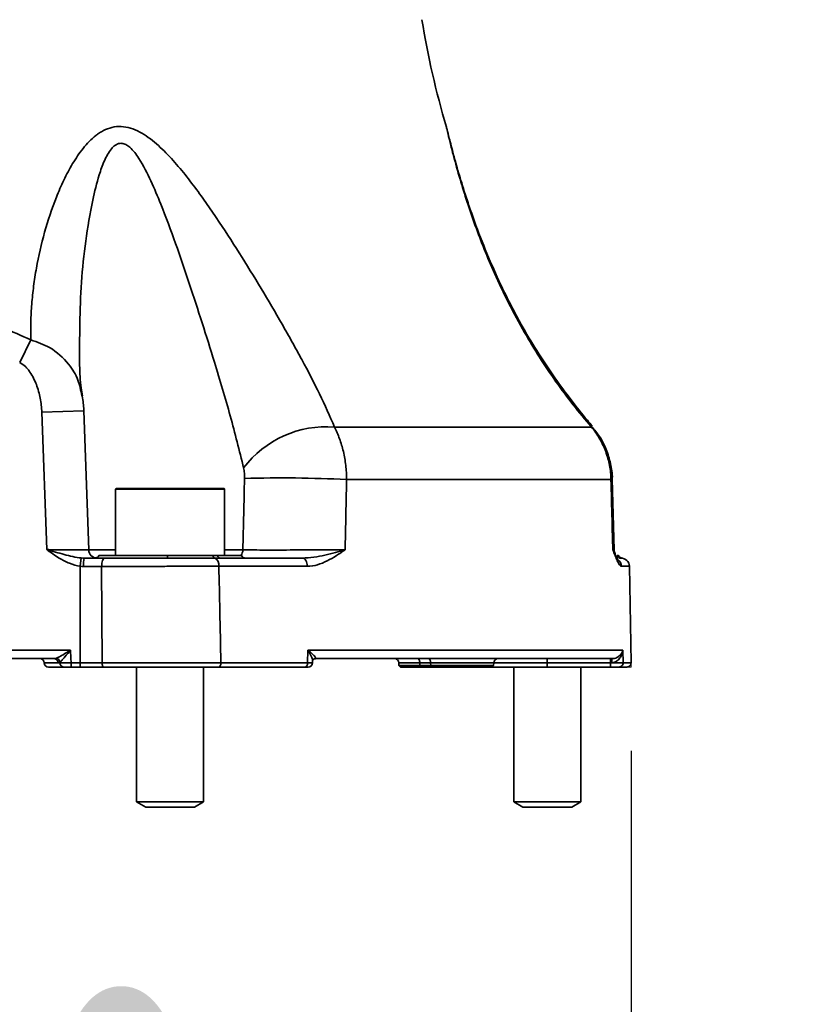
# Model space of a CAD drawing. Header units: millimetres. Extents: x 0 to 297, y 0 to 209.
# Tile 7 of 35: x 84.47 to 93.79, y 35.23 to 46.97. Entities that reach past the tile are written whole.
import ezdxf

# ---------------------------------------------------------------- set-up
doc = ezdxf.new("R2010")
doc.units = ezdxf.units.MM
doc.linetypes.add('CENTERX2', pattern=[20.32, 12.7, -2.54, 2.54, -2.54])
doc.layers.add('图层0', color=7, linetype='Continuous')
doc.styles.add('SLDTEXTSTYLE1', font='TXT', dxfattribs={"width": 0.7, "bigfont": 'bigfont'})
doc.styles.add('SLDTEXTSTYLE2', font='TXT', dxfattribs={"width": 0.7})
doc.dimstyles.new('SLDDIMSTYLE0', dxfattribs={"dimtxt": 4.5, "dimasz": 3, "dimexe": 0, "dimexo": 0.0625, "dimgap": 1.125, "dimtad": 2, "dimlfac": 10, "dimrnd": 1e-09, "dimzin": 12, "dimdsep": 46, "dimtxsty": 'SLDTEXTSTYLE2', "dimsah": 1, "dimcen": 0.09, "dimadec": 0, "dimazin": 3, "dimtfac": 1, "dimtofl": 0, "dimtmove": 0, "dimatfit": 3, "dimfxl": 0, "dimfrac": 2, "dimtolj": 1, "dimtzin": 12, "dimarcsym": 0})
doc.dimstyles.new('SLDDIMSTYLE10', dxfattribs={"dimtxt": 4.5, "dimasz": 3, "dimexe": 0, "dimexo": 0.0625, "dimgap": 1.125, "dimtad": 0, "dimtih": 1, "dimtoh": 1, "dimlfac": 2, "dimrnd": 1e-09, "dimzin": 12, "dimdsep": 46, "dimtxsty": 'SLDTEXTSTYLE2', "dimblk1": 'NONE', "dimblk2": 'NONE', "dimsah": 1, "dimcen": 0, "dimadec": 0, "dimazin": 3, "dimtfac": 1, "dimtmove": 0, "dimatfit": 3, "dimldrblk": 'NONE', "dimfxl": 0, "dimfrac": 2, "dimtolj": 1, "dimtzin": 12, "dimarcsym": 0})
doc.dimstyles.new('SLDDIMSTYLE7', dxfattribs={"dimtxt": 3.5, "dimasz": 3, "dimexe": 0, "dimexo": 0.0625, "dimgap": 0.875, "dimtad": 0, "dimtih": 1, "dimtoh": 1, "dimlfac": 3, "dimrnd": 1e-09, "dimzin": 12, "dimdsep": 46, "dimtxsty": 'SLDTEXTSTYLE2', "dimblk1": 'NONE', "dimblk2": 'NONE', "dimsah": 1, "dimcen": 0, "dimadec": 0, "dimazin": 3, "dimtfac": 1, "dimtmove": 0, "dimatfit": 3, "dimldrblk": 'NONE', "dimfxl": 0, "dimfrac": 2, "dimtolj": 1, "dimtzin": 12, "dimarcsym": 0})
doc.dimstyles.new('SLDDIMSTYLE8', dxfattribs={"dimtxt": 3.5, "dimasz": 3, "dimexe": 0, "dimexo": 0.0625, "dimgap": 0.875, "dimtad": 0, "dimtih": 1, "dimtoh": 1, "dimlfac": 3, "dimrnd": 1e-09, "dimzin": 12, "dimdsep": 46, "dimtxsty": 'SLDTEXTSTYLE2', "dimblk1": 'NONE', "dimblk2": 'NONE', "dimsah": 1, "dimcen": 0, "dimadec": 0, "dimazin": 3, "dimtol": 1, "dimtp": 0.03, "dimtfac": 1, "dimtmove": 0, "dimatfit": 3, "dimldrblk": 'NONE', "dimfxl": 0, "dimfrac": 2, "dimtolj": 1, "dimarcsym": 0})

# ---------------------------------------------------------------- blocks, each defined once
blk = doc.blocks.new('_D_3')
at = {"layer": '图层0'}
for p, q in [((71.767, 38.25), (71.767, 28.699)), ((91.767, 38.25), (91.767, 28.699)), ((91.767, 29.699), (71.767, 29.699))]:
    blk.add_line(p, q, dxfattribs=at)
for points in [[(71.767, 29.699), (74.767, 29.249), (74.767, 30.149)], [(91.767, 29.699), (88.767, 30.149), (88.767, 29.249)]]:
    blk.add_solid(points, dxfattribs=at)
at = {"layer": '图层0', "char_height": 4.5, "attachment_point": 1, "style": 'SLDTEXTSTYLE2'}
for s, insert in [('%%c', (75.351, 35.499)), ('200', (80.326, 35.499))]:
    blk.add_mtext(s, dxfattribs=dict(at, insert=insert))
blk = doc.blocks.new('_D_22')
at = {"layer": '图层0'}
blk.add_line((204.074, 119.317), (182.322, 119.317), dxfattribs=at)
at = {"layer": '图层0', "char_height": 3.5, "attachment_point": 1}
for s, insert, style in [('贯穿', (194.271, 122.827), 'SLDTEXTSTYLE1'), ('%%c', (186.396, 122.827), 'SLDTEXTSTYLE2'), ('6-', (182.322, 122.827), 'SLDTEXTSTYLE2'), ('9', (190.266, 122.827), 'SLDTEXTSTYLE2'), ('圆周均布', (184.257, 118.753), 'SLDTEXTSTYLE1')]:
    blk.add_mtext(s, dxfattribs=dict(at, insert=insert, style=style))
blk = doc.blocks.new('_None')
blk = doc.blocks.new('SW_SYMBOL_HOLE_DEPTH')
at = {"layer": '图层0', "color": 0}
for p, q in [((0, 875), (800, 875)), ((400, 875), (400, 75)), ((100, 555), (400, 75)), ((700, 555), (400, 75))]:
    blk.add_line(p, q, dxfattribs=at)
blk = doc.blocks.new('_D_23')
at = {"layer": '图层0'}
blk.add_line((191.362, 126.826), (170.308, 126.826), dxfattribs=at)
at = {"layer": '图层0', "xscale": 0.004072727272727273, "yscale": 0.004072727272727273, "zscale": 0.004072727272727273}
blk.add_blockref('SW_SYMBOL_HOLE_DEPTH', (184.071, 127.113), dxfattribs=at)
at = {"layer": '图层0', "attachment_point": 1, "style": 'SLDTEXTSTYLE2'}
for s, insert, char_height in [('0.03', (179.415, 131.978), 2), ('+', (178.252, 131.978), 2), ('%%c', (170.308, 131.338), 3.5), ('6', (187.737, 131.338), 3.5), ('4', (174.178, 131.338), 3.5), ('0', (179.415, 129.65), 2)]:
    blk.add_mtext(s, dxfattribs=dict(at, insert=insert, char_height=char_height))
blk = doc.blocks.new('_D_25')
at = {"layer": '图层0'}
blk.add_line((174.783, 94.83), (152.508, 94.83), dxfattribs=at)
at = {"layer": '图层0', "char_height": 4.5, "attachment_point": 1, "style": 'SLDTEXTSTYLE2'}
for s, insert in [('%%c', (162.983, 100.631)), ('PCD', (152.508, 100.631)), ('50', (167.958, 100.631))]:
    blk.add_mtext(s, dxfattribs=dict(at, insert=insert))

msp = doc.modelspace()

# ---------------------------------------------------------------- linework, layer by layer
at = {"color": 7, "linetype": 'Continuous', "lineweight": 35}
for p, q in [((84.605287, 43.151717), (84.471949, 42.881871)), ((84.794669, 40.649861), (84.736273, 42.288457)), ((85.295122, 40.646586), (85.235967, 42.306252)), ((88.226645, 42.111796), (91.293972, 42.111796)), ((91.526517, 41.485565), (88.37201, 41.485565)), ((91.563236, 40.647681), (91.542209, 41.491528)), ((85.616807, 41.369861), (85.616807, 40.579861)), ((85.626807, 41.379861), (86.906807, 41.379861)), ((86.916807, 40.579861), (86.916807, 41.369861)), ((85.207417, 40.551316), (85.195397, 40.452771)), ((85.240841, 40.549861), (85.491645, 40.549861)), ((85.416807, 40.579861), (86.235169, 40.579861)), ((86.235169, 40.579861), (86.775616, 40.579861)), ((86.775616, 40.579861), (86.831656, 40.579861)), ((86.831656, 40.579861), (87.116807, 40.579861)), ((86.862109, 40.549861), (87.842555, 40.549861)), ((91.599308, 40.579861), (91.616807, 40.579861)), ((91.626798, 40.549861), (91.644191, 40.549861)), ((85.195397, 39.299861), (85.195397, 40.452771)), ((85.449324, 40.449861), (85.234349, 40.449861)), ((85.455573, 39.299861), (85.449324, 40.449861)), ((87.904047, 40.451606), (86.848323, 40.451606)), ((91.765919, 39.300734), (91.745831, 40.451606)), ((78.454714, 39.449861), (85.078901, 39.449861)), ((84.884817, 39.349861), (78.648797, 39.349861)), ((87.907402, 39.300734), (87.910338, 39.451606)), ((87.910338, 39.451606), (91.667918, 39.451606)), ((91.541019, 39.349861), (87.997052, 39.349861)), ((90.766807, 39.349861), (90.766807, 39.301606)), ((91.522566, 39.349861), (91.522566, 39.301606)), ((91.667918, 39.451606), (91.67132, 39.300734)), ((84.765, 39.301606), (84.765122, 39.298116)), ((84.997357, 39.249861), (84.815092, 39.249861)), ((84.953661, 39.298116), (84.953209, 39.309139)), ((85.084888, 39.249861), (85.084888, 39.299861)), ((85.084888, 39.299861), (85.195397, 39.299861)), ((85.195397, 39.249861), (85.084888, 39.249861)), ((85.195397, 39.249861), (85.195397, 39.299861)), ((85.195397, 39.299861), (85.455573, 39.299861)), ((85.477255, 39.249861), (85.195397, 39.249861)), ((85.866807, 39.249861), (85.866807, 37.642359)), ((86.666807, 37.642359), (86.666807, 39.249861)), ((87.876701, 39.249861), (86.846735, 39.249861)), ((86.872261, 39.300734), (87.907402, 39.300734)), ((87.91535, 39.249861), (87.91534, 39.249861)), ((87.965255, 39.294359), (87.965787, 39.322342)), ((88.994277, 39.301606), (88.995386, 39.269849)), ((88.995386, 39.269849), (89.01682, 39.249861)), ((88.995386, 39.269849), (89.245735, 39.269849)), ((89.256452, 39.249861), (89.01682, 39.249861)), ((89.375084, 39.301606), (89.24518, 39.301606)), ((89.24518, 39.301606), (89.245735, 39.269849)), ((89.245735, 39.269849), (89.375639, 39.269849)), ((89.245735, 39.269849), (89.256452, 39.249861)), ((89.386356, 39.249861), (89.256452, 39.249861)), ((89.375084, 39.301606), (89.375639, 39.269849)), ((89.375639, 39.269849), (90.126686, 39.269849)), ((89.375639, 39.269849), (89.386356, 39.249861)), ((90.105251, 39.249861), (89.386356, 39.249861)), ((90.105251, 39.249861), (90.126686, 39.269849)), ((90.766807, 39.249861), (90.105251, 39.249861)), ((90.126686, 39.269849), (90.127795, 39.301606)), ((90.366807, 39.249861), (90.366807, 37.642359)), ((91.522566, 39.301606), (90.766807, 39.301606)), ((90.766807, 39.301606), (90.766807, 39.298116)), ((90.766807, 39.298116), (91.522644, 39.298116)), ((90.766807, 39.249861), (90.766807, 39.298116)), ((91.522644, 39.249861), (90.766807, 39.249861)), ((91.166807, 37.642359), (91.166807, 39.249861)), ((91.522644, 39.298116), (91.522566, 39.301606)), ((91.522644, 39.249861), (91.522644, 39.298116)), ((91.715927, 39.249861), (91.621801, 39.249861)), ((85.866807, 37.642359), (85.975057, 37.579861)), ((85.866807, 37.642359), (86.509994, 37.642359)), ((85.975057, 37.579861), (86.444181, 37.579861)), ((86.444181, 37.579861), (86.558557, 37.579861)), ((86.509994, 37.642359), (86.666807, 37.642359)), ((86.558557, 37.579861), (86.666807, 37.642359)), ((90.366807, 37.642359), (90.475057, 37.579861)), ((90.366807, 37.642359), (91.166807, 37.642359)), ((90.475057, 37.579861), (91.058557, 37.579861)), ((91.058557, 37.579861), (91.166807, 37.642359))]:
    msp.add_line(p, q, dxfattribs=at)
at = {"color": 8, "linetype": 'Continuous', "lineweight": 35}
for p, q in [((85.235956, 42.306251), (84.736273, 42.288457)), ((91.301147, 42.118077), (91.293972, 42.111796)), ((91.542553, 41.491491), (91.526517, 41.485565)), ((86.916807, 41.369861), (85.616807, 41.369861)), ((85.295112, 40.646371), (85.616807, 40.646371)), ((86.916807, 40.646371), (87.134759, 40.646371)), ((91.745831, 40.451606), (91.649853, 40.451606)), ((87.997052, 39.349861), (87.994928, 39.349806)), ((84.929319, 39.301606), (84.765, 39.301606)), ((84.765122, 39.298116), (84.953661, 39.298116)), ((89.24518, 39.301606), (88.994277, 39.301606)), ((90.127795, 39.301606), (89.375084, 39.301606)), ((90.127673, 39.298116), (90.766807, 39.298116)), ((90.766807, 39.301606), (90.127795, 39.301606)), ((91.67132, 39.300734), (91.765919, 39.300734))]:
    msp.add_line(p, q, dxfattribs=at)
at = {"color": 7, "linetype": 'CENTERX2', "lineweight": 18}
for p in [(91.715927, 39.249861), (91.765919, 39.300734)]:
    msp.add_line(p, (91.766807, 39.249861), dxfattribs=at)
at = {"color": 7, "linetype": 'Continuous', "lineweight": 35, "flags": 128}
for points in [[(85.491645, 40.549861), (85.483389, 40.54794), (85.47545, 40.542249), (85.468133, 40.533008), (85.46172, 40.520572), (85.456457, 40.505418), (85.452546, 40.488129), (85.450137, 40.46937), (85.449324, 40.449861)], [(87.904047, 40.451606), (87.902684, 40.470866), (87.899062, 40.489335), (87.893316, 40.506322), (87.885662, 40.521186), (87.876388, 40.53337), (87.865842, 40.542415), (87.854422, 40.547982), (87.842555, 40.549861)], [(85.078901, 39.449861), (85.082698, 39.354694), (85.084888, 39.299861)], [(89.24518, 39.301606), (89.244555, 39.311109), (89.243034, 39.320198), (89.240674, 39.32854), (89.237562, 39.335828), (89.233812, 39.341795), (89.229561, 39.34622), (89.224966, 39.348942), (89.220196, 39.349861)], [(89.350099, 39.349861), (89.35487, 39.348942), (89.359465, 39.34622), (89.363715, 39.341795), (89.367466, 39.335828), (89.370578, 39.32854), (89.372938, 39.320198), (89.374459, 39.311109), (89.375084, 39.301606)], [(85.477255, 39.249861), (85.473025, 39.250822), (85.468958, 39.253667), (85.465209, 39.258288), (85.461924, 39.264506), (85.459227, 39.272083), (85.457224, 39.280727), (85.45599, 39.290107), (85.455573, 39.299861)], [(86.872261, 39.300734), (86.871848, 39.290857), (86.870448, 39.281333), (86.868116, 39.272538), (86.864944, 39.264816), (86.861058, 39.25847), (86.856608, 39.253751), (86.851771, 39.250843), (86.846735, 39.249861)], [(87.907402, 39.300734), (87.906905, 39.290857), (87.905221, 39.281333), (87.902416, 39.272538), (87.898602, 39.264816), (87.893927, 39.25847), (87.888575, 39.253751), (87.882757, 39.250843), (87.876701, 39.249861)]]:
    msp.add_lwpolyline(points, dxfattribs=at)
at = {"color": 7, "linetype": 'Continuous', "lineweight": 35}
for centre, radius, start, end in [((99.146145, 48.548631), 10, 189.0818099, 196.6119211), ((88.128203, 40.88368), 1.232055, 85.4171688, 143.0221507), ((87.584701, 25.917458), 15.588002, 87.1049105, 91.5814536), ((85.626807, 41.369861), 0.01, 90, 180), ((86.906807, 41.369861), 0.01, 0, 90), ((85.395051, 40.649861), 0.1, 181.8870708, 269.9685419), ((91.663486, 40.649861), 0.1, 181.2960707, 201.4669553), ((85.624306, 40.474756), 0.390751, 168.91835, 183.6527705), ((85.370981, 40.599861), 0.05, 281.4844249, 336.4218215), ((86.068961, 40.574263), 0.166302, 351.562498, 1.9292001), ((86.81192, 40.584597), 0.036612, 187.4330133, 253.0406956), ((86.755392, 40.467245), 0.094238, 350.4475021, 60.8878583), ((86.867261, 40.585547), 0.036056, 189.0732589, 261.7844719), ((87.162633, 40.599861), 0.05, 203.5781785, 270), ((91.644446, 40.598816), 0.048956, 202.7799039, 269.7014292), ((91.645846, 40.449861), 0.1, 1, 90), ((84.715031, 39.299861), 0.05, 2, 90), ((84.882049, 39.302661), 0.047282, 358.7220539, 86.644222), ((84.898292, 39.300421), 0.055605, 9.0198364, 78.3612996), ((88.944307, 39.299861), 0.05, 2, 90), ((90.177764, 39.299861), 0.05, 90, 178), ((91.669462, 39.313213), 0.133568, 164.0753092, 185.0331851), ((84.815092, 39.299861), 0.05, 182, 270), ((85.000563, 39.296676), 0.046925, 178.2415021, 266.0813134), ((87.91535, 39.299861), 0.05, 269.9917897, 359.2591636), ((91.621558, 39.299635), 0.049775, 270.2799737, 1.2645312), ((91.715927, 39.299861), 0.05, 270, 1)]:
    msp.add_arc(centre, radius, start, end, dxfattribs=at)
at = {"color": 8, "linetype": 'Continuous', "lineweight": 35}
for centre, radius, start, end in [((87.026886, 40.648567), 0.107895, 320.4477695, 358.8339877), ((91.549626, 40.450031), 0.100239, 0.900349, 53.7869883)]:
    msp.add_arc(centre, radius, start, end, dxfattribs=at)
at = {"color": 7, "linetype": 'Continuous', "lineweight": 35}
for points, knots in [([(84.605287, 43.151717), (84.602903, 43.222243), (84.602671, 43.2934), (84.60624, 43.435703), (84.610033, 43.506986), (84.621387, 43.649797), (84.628949, 43.721325), (84.647686, 43.864587), (84.658877, 43.936414), (84.697627, 44.151349), (84.730245, 44.293801), (84.809229, 44.576082), (84.855515, 44.715959), (84.93754, 44.921969), (84.967006, 44.989992), (85.031254, 45.124048), (85.065865, 45.189763), (85.141612, 45.316776), (85.182934, 45.378387), (85.273811, 45.492074), (85.323328, 45.54449), (85.394068, 45.599699), (85.408673, 45.610207), (85.438972, 45.629935), (85.454746, 45.63919), (85.5031, 45.664133), (85.536856, 45.67715), (85.608175, 45.69398), (85.644856, 45.697497), (85.719264, 45.694224), (85.757333, 45.687309), (85.831511, 45.664732), (85.868291, 45.648951), (85.938997, 45.611552), (85.97315, 45.58992), (86.039748, 45.542375), (86.072302, 45.516335), (86.134994, 45.462047), (86.165288, 45.433696), (86.253909, 45.345996), (86.31002, 45.284052), (86.418865, 45.155987), (86.471573, 45.089807), (86.626391, 44.887049), (86.723439, 44.748907), (86.911595, 44.470366), (87.002547, 44.32988), (87.180441, 44.047865), (87.267345, 43.906316), (87.437699, 43.622663), (87.521142, 43.480555), (87.643415, 43.266982), (87.683635, 43.195794), (87.762021, 43.054947), (87.800302, 42.985086), (87.912131, 42.777217), (87.98271, 42.640925), (88.11349, 42.372944), (88.173729, 42.241258), (88.226645, 42.111796)], [0, 0, 0, 0, 0.03125, 0.03125, 0.0625, 0.0625, 0.09375, 0.09375, 0.125, 0.125, 0.1875, 0.1875, 0.25, 0.25, 0.28125, 0.28125, 0.3125, 0.3125, 0.34375, 0.34375, 0.375, 0.375, 0.3828125, 0.3828125, 0.390625, 0.390625, 0.40625, 0.40625, 0.421875, 0.421875, 0.4375, 0.4375, 0.453125, 0.453125, 0.46875, 0.46875, 0.484375, 0.484375, 0.5, 0.5, 0.53125, 0.53125, 0.5625, 0.5625, 0.625, 0.625, 0.6875, 0.6875, 0.75, 0.75, 0.8125, 0.8125, 0.84375, 0.84375, 0.875, 0.875, 0.9375, 0.9375, 1, 1, 1, 1]), ([(91.305691, 42.122097), (91.285401, 42.145381), (91.197023, 42.246799), (91.045851, 42.439299), (90.850876, 42.703576), (90.65894, 42.990511), (90.471975, 43.299579), (90.292588, 43.636282), (90.122219, 43.997593), (89.966126, 44.374748), (89.841392, 44.719397), (89.745343, 45.018193), (89.681387, 45.235864), (89.636961, 45.400869), (89.607946, 45.51307), (89.588582, 45.589982), (89.577548, 45.634764), (89.574419, 45.647699), (89.572787, 45.654473), (89.57228, 45.656566), (89.571709, 45.6589), (89.570941, 45.662002), (89.569091, 45.669311), (89.566604, 45.678957), (89.564234, 45.686826), (89.563429, 45.6895)], [0, 0, 0, 0, 0.020129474, 0.087678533, 0.15955309, 0.236122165, 0.317394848, 0.403513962, 0.497564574, 0.595129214, 0.693689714, 0.765160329, 0.831033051, 0.874555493, 0.908374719, 0.93779496, 0.963855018, 0.981090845, 0.987860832, 0.991379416, 0.992895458, 0.993624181, 0.994630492, 0.99817521, 1, 1, 1, 1]), ([(89.576538, 45.638999), (89.575444, 45.643493), (89.573398, 45.651893), (89.573416, 45.651824), (89.573424, 45.651792)], [0, 0, 0, 0, 0.534934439, 1, 1, 1, 1]), ([(78.928327, 43.151717), (79.152582, 43.253234), (79.37884, 43.348526), (79.837198, 43.520935), (80.0693, 43.598047), (80.423498, 43.694903), (80.542575, 43.724043), (80.722932, 43.762332), (80.783342, 43.774191), (80.90478, 43.795981), (80.965918, 43.805927), (81.271761, 43.850334), (81.516325, 43.868673), (82.005223, 43.869261), (82.249557, 43.851514), (82.615893, 43.79921), (82.738004, 43.777488), (82.979464, 43.726748), (83.099177, 43.697687), (83.455643, 43.600806), (83.689853, 43.52327), (84.152556, 43.349492), (84.380176, 43.253622), (84.605287, 43.151717)], [0, 0, 0, 0, 0.125, 0.125, 0.25, 0.25, 0.3125, 0.3125, 0.34375, 0.34375, 0.375, 0.375, 0.5, 0.5, 0.625, 0.625, 0.6875, 0.6875, 0.75, 0.75, 0.875, 0.875, 1, 1, 1, 1]), ([(84.736273, 42.288457), (84.734262, 42.34492), (84.727569, 42.401226), (84.705998, 42.51115), (84.69116, 42.565012), (84.661398, 42.643769), (84.650127, 42.669822), (84.624702, 42.720205), (84.610598, 42.744509), (84.586635, 42.779176), (84.578174, 42.790431), (84.560084, 42.812195), (84.550418, 42.822729), (84.519973, 42.852128), (84.497663, 42.869165), (84.471949, 42.881871)], [0, 0, 0, 0, 0.25, 0.25, 0.5, 0.5, 0.625, 0.625, 0.75, 0.75, 0.8125, 0.8125, 0.875, 0.875, 1, 1, 1, 1]), ([(85.219702, 42.485843), (85.214387, 42.516592), (85.194228, 42.633204), (85.190072, 42.757817), (85.187012, 42.849571)], [0, 0, 0, 0, 0.263687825, 1, 1, 1, 1]), ([(85.235537, 42.305684), (85.235613, 42.308681), (85.237087, 42.366744), (85.227624, 42.424362), (85.21865, 42.479005)], [0, 0, 0, 0, 0.051627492, 1, 1, 1, 1]), ([(88.226645, 42.111796), (88.249951, 42.067893), (88.270452, 42.021492), (88.306142, 41.923913), (88.32133, 41.872735), (88.346211, 41.765393), (88.355577, 41.710578), (88.368314, 41.599409), (88.371709, 41.542946), (88.37201, 41.485565)], [0, 0, 0, 0, 0.25, 0.25, 0.5, 0.5, 0.75, 0.75, 1, 1, 1, 1]), ([(91.526517, 41.485565), (91.525439, 41.542945), (91.519532, 41.599381), (91.498496, 41.710449), (91.483365, 41.76508), (91.44349, 41.87246), (91.419252, 41.923798), (91.362758, 42.021472), (91.33047, 42.067893), (91.293972, 42.111796)], [0, 0, 0, 0, 0.25, 0.25, 0.5, 0.5, 0.75, 0.75, 1, 1, 1, 1]), ([(91.541742, 41.491006), (91.541935, 41.494253), (91.545611, 41.556091), (91.523683, 41.676941), (91.473771, 41.845497), (91.398482, 41.995401), (91.330596, 42.078492), (91.29975, 42.116246)], [0, 0, 0, 0, 0.014266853, 0.27170627, 0.530142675, 0.786508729, 1, 1, 1, 1]), ([(87.154503, 41.499523), (87.154999, 41.521123), (87.154497, 41.542506), (87.151176, 41.58479), (87.148419, 41.605285), (87.143954, 41.624769)], [0, 0, 0, 0, 0.5, 0.5, 1, 1, 1, 1]), ([(88.37201, 41.485565), (88.368803, 41.325741), (88.365583, 41.165919), (88.362349, 41.006096), (88.359934, 40.886769), (88.357512, 40.767442), (88.355082, 40.648116)], [0, 0, 0, 0, 0.004799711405, 0.004799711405, 0.004799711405, 0.008383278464, 0.008383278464, 0.008383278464, 0.008383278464]), ([(91.547879, 40.648116), (91.544841, 40.767442), (91.541801, 40.886769), (91.538757, 41.006096), (91.534682, 41.165919), (91.530601, 41.325741), (91.526517, 41.485565)], [0.000983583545, 0.000983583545, 0.000983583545, 0.000983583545, 0.004567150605, 0.004567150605, 0.004567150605, 0.009366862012, 0.009366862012, 0.009366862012, 0.009366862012]), ([(85.207417, 40.551316), (85.172975, 40.554062), (85.139025, 40.560078), (85.070906, 40.574594), (85.036755, 40.583178), (84.968345, 40.601204), (84.934003, 40.610696), (84.864769, 40.630039), (84.829707, 40.639957), (84.794669, 40.649861)], [0, 0, 0, 0, 0.25, 0.25, 0.5, 0.5, 0.75, 0.75, 1, 1, 1, 1]), ([(87.134759, 40.646371), (87.16455, 40.646188), (87.199444, 40.646036), (87.279054, 40.645795), (87.324357, 40.645704), (87.421023, 40.645596), (87.472645, 40.645575), (87.582678, 40.645605), (87.639476, 40.645654), (87.726278, 40.645778), (87.755535, 40.645828), (87.814716, 40.645945), (87.844402, 40.646011), (87.932388, 40.646232), (87.99018, 40.646408), (88.075543, 40.646717), (88.103622, 40.646827), (88.157989, 40.647056), (88.184435, 40.647176), (88.235868, 40.647427), (88.260854, 40.647557), (88.309327, 40.64783), (88.33277, 40.647971), (88.355082, 40.648116)], [0, 0, 0, 0, 0.125, 0.125, 0.25, 0.25, 0.375, 0.375, 0.5, 0.5, 0.5625, 0.5625, 0.625, 0.625, 0.75, 0.75, 0.8125, 0.8125, 0.875, 0.875, 0.9375, 0.9375, 1, 1, 1, 1]), ([(87.842555, 40.549861), (87.889622, 40.549861), (87.935873, 40.554351), (88.026658, 40.567169), (88.071074, 40.575607), (88.157147, 40.594272), (88.19898, 40.604572), (88.2795, 40.625934), (88.318272, 40.637039), (88.355082, 40.648116)], [0, 0, 0, 0, 0.25, 0.25, 0.5, 0.5, 0.75, 0.75, 1, 1, 1, 1]), ([(87.904047, 40.451606), (87.9455, 40.451606), (87.985771, 40.458707), (88.064699, 40.481688), (88.103261, 40.497699), (88.177867, 40.53475), (88.214167, 40.555905), (88.267625, 40.589526), (88.28527, 40.601044), (88.320326, 40.62441), (88.337831, 40.63632), (88.355082, 40.648116)], [0, 0, 0, 0, 0.25, 0.25, 0.5, 0.5, 0.75, 0.75, 0.875, 0.875, 1, 1, 1, 1]), ([(91.649853, 40.451606), (91.642579, 40.451606), (91.634923, 40.458707), (91.6189, 40.481688), (91.610544, 40.497699), (91.593476, 40.53475), (91.58471, 40.555905), (91.571192, 40.589526), (91.566626, 40.601044), (91.557359, 40.62441), (91.552632, 40.63632), (91.547879, 40.648116)], [0, 0, 0, 0, 0.25, 0.25, 0.5, 0.5, 0.75, 0.75, 0.875, 0.875, 1, 1, 1, 1]), ([(85.195397, 40.452771), (85.149973, 40.458311), (85.106662, 40.470987), (85.043639, 40.496568), (85.022944, 40.506244), (84.982666, 40.527034), (84.962992, 40.538183), (84.943644, 40.549861)], [0, 0, 0, 0, 0.5, 0.5, 0.75, 0.75, 1, 1, 1, 1]), ([(85.491645, 40.549861), (85.607759, 40.549861), (85.728516, 40.549861), (85.916431, 40.549861), (85.980568, 40.549861), (86.107461, 40.549861), (86.170609, 40.549861), (86.233463, 40.549861)], [0, 0, 0, 0, 0.5, 0.5, 0.75, 0.75, 1, 1, 1, 1]), ([(86.801241, 40.549578), (86.759605, 40.549293), (86.716067, 40.548886), (86.626154, 40.548381), (86.579645, 40.548283), (86.507499, 40.548454), (86.482973, 40.548561), (86.433767, 40.548837), (86.409032, 40.549006), (86.334443, 40.549514), (86.284205, 40.549861), (86.233463, 40.549861)], [0, 0, 0, 0, 0.25, 0.25, 0.5, 0.5, 0.625, 0.625, 0.75, 0.75, 1, 1, 1, 1]), ([(91.610393, 40.52518), (91.610504, 40.525056), (91.61219, 40.523174), (91.604346, 40.534079), (91.59165, 40.561341), (91.578166, 40.594384), (91.570421, 40.613361)], [0, 0, 0, 0, 0.0161407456, 0.2449530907, 0.5663521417, 1, 1, 1, 1]), ([(91.656606, 40.549633), (91.657049, 40.549617), (91.658037, 40.54958), (91.656575, 40.549696), (91.653824, 40.550057), (91.648798, 40.551206), (91.641214, 40.553808), (91.630387, 40.560276), (91.61983, 40.571406), (91.616544, 40.581489), (91.615081, 40.585976)], [0, 0, 0, 0, 0.132630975, 0.295905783, 0.401885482, 0.457076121, 0.534054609, 0.670096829, 0.853217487, 1, 1, 1, 1]), ([(91.651756, 40.549641), (91.651781, 40.54964), (91.652418, 40.549621), (91.648223, 40.549744), (91.644191, 40.549861)], [0, 0, 0, 0, 0.038582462, 1, 1, 1, 1]), ([(86.848323, 40.451606), (86.743136, 40.451509), (86.632345, 40.451397), (86.45792, 40.451205), (86.398161, 40.451137), (86.278807, 40.450997), (86.218876, 40.450925), (86.098516, 40.450775), (86.038086, 40.450697), (85.916712, 40.450537), (85.85598, 40.450455), (85.73636, 40.450288), (85.677066, 40.450203), (85.56132, 40.450033), (85.504692, 40.449947), (85.449324, 40.449861)], [0, 0, 0, 0, 0.25, 0.25, 0.375, 0.375, 0.5, 0.5, 0.625, 0.625, 0.75, 0.75, 0.875, 0.875, 1, 1, 1, 1]), ([(86.848323, 40.451606), (86.852043, 40.274171), (86.855749, 40.096735), (86.859442, 39.919299), (86.863733, 39.713111), (86.868006, 39.506922), (86.872261, 39.300734)], [0.00098279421, 0.00098279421, 0.00098279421, 0.00098279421, 0.00630719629, 0.00630719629, 0.00630719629, 0.01249437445, 0.01249437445, 0.01249437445, 0.01249437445]), ([(84.90951, 39.354883), (84.920428, 39.359312), (84.933126, 39.365745), (84.960334, 39.380333), (84.974507, 39.388348), (85.018333, 39.413635), (85.048689, 39.431809), (85.078901, 39.449861)], [0, 0, 0, 0, 0.25, 0.25, 0.5, 0.5, 1, 1, 1, 1]), ([(84.953209, 39.309139), (84.961132, 39.315507), (84.97041, 39.324823), (84.990563, 39.346343), (85.001068, 39.358197), (85.033699, 39.395796), (85.056372, 39.422943), (85.078901, 39.449861)], [0, 0, 0, 0, 0.25, 0.25, 0.5, 0.5, 1, 1, 1, 1]), ([(87.997052, 39.349861), (88.003671, 39.349861), (88.003728, 39.355492), (87.996829, 39.370179), (87.989982, 39.379298), (87.972511, 39.398744), (87.961888, 39.409064), (87.93807, 39.430065), (87.924617, 39.44095), (87.910338, 39.451606)], [0, 0, 0, 0, 0.25, 0.25, 0.5, 0.5, 0.75, 0.75, 1, 1, 1, 1]), ([(87.965929, 39.322381), (87.965878, 39.323239), (87.965748, 39.325456), (87.973367, 39.341536), (87.989284, 39.350116), (88.000053, 39.349689), (87.999635, 39.349749), (87.999501, 39.349768)], [0, 0, 0, 0, 0.170283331, 0.439915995, 0.714417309, 0.908994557, 1, 1, 1, 1]), ([(91.536409, 39.301495), (91.557757, 39.301313), (91.577628, 39.308823), (91.601921, 39.324667), (91.609274, 39.330791), (91.622301, 39.343749), (91.628072, 39.350651), (91.64359, 39.372332), (91.651352, 39.387781), (91.662689, 39.41922), (91.666319, 39.435525), (91.667918, 39.451606)], [0, 0, 0, 0, 0.25, 0.25, 0.375, 0.375, 0.5, 0.5, 0.75, 0.75, 1, 1, 1, 1]), ([(91.541019, 39.349861), (91.56189, 39.349861), (91.580108, 39.355492), (91.6103, 39.370179), (91.622361, 39.379298), (91.642178, 39.398744), (91.64984, 39.409064), (91.661541, 39.430065), (91.665628, 39.44095), (91.667918, 39.451606)], [0, 0, 0, 0, 0.25, 0.25, 0.5, 0.5, 0.75, 0.75, 1, 1, 1, 1]), ([(84.953661, 39.298116), (84.960175, 39.298203), (84.968092, 39.298308), (84.986654, 39.298555), (84.997284, 39.298696), (85.020107, 39.299), (85.032615, 39.299166), (85.05819, 39.299506), (85.071456, 39.299682), (85.084888, 39.299861)], [0, 0, 0, 0, 0.25, 0.25, 0.5, 0.5, 0.75, 0.75, 1, 1, 1, 1]), ([(85.084888, 39.249861), (85.066972, 39.249861), (85.049294, 39.249861), (85.026458, 39.249861), (85.019367, 39.249861), (85.006984, 39.249861), (85.001702, 39.249861), (84.997357, 39.249861)], [0, 0, 0, 0, 0.5, 0.5, 0.75, 0.75, 1, 1, 1, 1]), ([(85.455573, 39.299861), (85.567347, 39.299948), (85.683364, 39.300033), (85.833513, 39.300136), (85.863803, 39.300157), (85.924913, 39.300198), (85.955813, 39.300219), (86.048102, 39.300279), (86.109407, 39.300318), (86.23159, 39.300393), (86.292467, 39.30043), (86.413785, 39.3005), (86.47441, 39.300534), (86.652734, 39.30063), (86.765607, 39.300686), (86.872261, 39.300734)], [0, 0, 0, 0, 0.25, 0.25, 0.3125, 0.3125, 0.375, 0.375, 0.5, 0.5, 0.625, 0.625, 0.75, 0.75, 1, 1, 1, 1]), ([(86.846735, 39.249861), (86.743503, 39.249861), (86.634742, 39.249861), (86.463503, 39.249861), (86.404734, 39.249861), (86.287314, 39.249861), (86.228393, 39.249861), (86.110135, 39.249861), (86.050798, 39.249861), (85.961473, 39.249861), (85.931563, 39.249861), (85.872407, 39.249861), (85.843086, 39.249861), (85.697742, 39.249861), (85.585442, 39.249861), (85.477255, 39.249861)], [0, 0, 0, 0, 0.25, 0.25, 0.375, 0.375, 0.5, 0.5, 0.625, 0.625, 0.6875, 0.6875, 0.75, 0.75, 1, 1, 1, 1]), ([(87.908155, 39.249861), (87.905655, 39.249861), (87.899384, 39.249861), (87.885218, 39.249861), (87.876701, 39.249861)], [0, 0, 0, 0, 0.398755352, 1, 1, 1, 1]), ([(91.522644, 39.298116), (91.540735, 39.298251), (91.558397, 39.298421), (91.592167, 39.29882), (91.607669, 39.299044), (91.648337, 39.29976), (91.666363, 39.30028), (91.67132, 39.300734)], [0, 0, 0, 0, 0.25, 0.25, 0.5, 0.5, 1, 1, 1, 1]), ([(91.621801, 39.249861), (91.618489, 39.249861), (91.606466, 39.249861), (91.579347, 39.249861), (91.569009, 39.249861), (91.546489, 39.249861), (91.53471, 39.249861), (91.522644, 39.249861)], [0, 0, 0, 0, 0.5, 0.5, 0.75, 0.75, 1, 1, 1, 1])]:
    msp.add_open_spline(points, degree=3, knots=knots, dxfattribs=at)
at = {"color": 8, "linetype": 'Continuous', "lineweight": 35}
for points, knots in [([(91.293972, 42.111796), (91.219988, 42.199906), (91.071995, 42.376156), (90.795052, 42.749873), (90.535472, 43.157155), (90.301101, 43.592596), (90.098622, 44.019171), (89.898535, 44.518509), (89.745115, 44.991258), (89.654223, 45.31867), (89.604886, 45.512473), (89.576714, 45.630377), (89.562384, 45.69271), (89.562926, 45.690356), (89.563127, 45.689485)], [0, 0, 0, 0, 0.073257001, 0.146539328, 0.297767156, 0.386917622, 0.476600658, 0.619281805, 0.763970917, 0.841967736, 0.892063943, 0.943667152, 0.979165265, 1, 1, 1, 1]), ([(87.143954, 41.624769), (87.092694, 41.830713), (86.98957, 42.245025), (86.768807, 42.98118), (86.54925, 43.669178), (86.334684, 44.299891), (86.182976, 44.708889), (86.03969, 45.049685), (85.922728, 45.282167), (85.816078, 45.428618), (85.747595, 45.477891), (85.707805, 45.494466), (85.671837, 45.498308), (85.625541, 45.484835), (85.592431, 45.459419), (85.535858, 45.396722), (85.477895, 45.285311), (85.404581, 45.079101), (85.326232, 44.75958), (85.255307, 44.331468), (85.186009, 43.672026), (85.186675, 43.178951), (85.187121, 42.849561)], [0, 0, 0, 0, 0.093914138, 0.188933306, 0.326647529, 0.396298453, 0.465925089, 0.507504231, 0.54947536, 0.574201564, 0.582497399, 0.586231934, 0.59384358, 0.599177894, 0.609369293, 0.613331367, 0.638720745, 0.66522284, 0.710579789, 0.782688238, 0.854829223, 1, 1, 1, 1]), ([(84.605287, 43.151717), (84.68255, 43.124854), (84.860924, 43.062838), (85.050409, 42.88425), (85.176348, 42.682021), (85.200777, 42.547833), (85.212346, 42.484284)], [0, 0, 0, 0, 0.238837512, 0.551396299, 0.78754874, 1, 1, 1, 1]), ([(84.794669, 40.649861), (84.809593, 40.649755), (84.880525, 40.64925), (85.005716, 40.648358), (85.148096, 40.647344), (85.247251, 40.646638), (85.296097, 40.64629), (85.290058, 40.646333), (85.288363, 40.646345)], [0, 0, 0, 0, 0.057267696, 0.27219665, 0.486977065, 0.701631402, 0.916243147, 1, 1, 1, 1]), ([(91.547879, 40.648116), (91.552173, 40.64801), (91.562715, 40.647751), (91.55674, 40.647539), (91.553199, 40.647413)], [0, 0, 0, 0, 0.407275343, 1, 1, 1, 1]), ([(91.547879, 40.648116), (91.548, 40.64798), (91.54844, 40.647484), (91.551359, 40.644149), (91.561078, 40.632375), (91.565905, 40.621366), (91.56953, 40.613101)], [0, 0, 0, 0, 0.01145192, 0.041653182, 0.280523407, 1, 1, 1, 1]), ([(87.9652, 39.322355), (87.965396, 39.32339), (87.967311, 39.3335), (87.95614, 39.369651), (87.935266, 39.413091), (87.916169, 39.443009), (87.910474, 39.451406), (87.910338, 39.451606)], [0, 0, 0, 0, 0.037435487, 0.365704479, 0.821149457, 0.995731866, 1, 1, 1, 1]), ([(87.907402, 39.300734), (87.919591, 39.300513), (87.943967, 39.300072), (87.963176, 39.29942), (87.963434, 39.299066), (87.963539, 39.298921)], [0, 0, 0, 0, 0.370835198, 0.741656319, 1, 1, 1, 1])]:
    msp.add_open_spline(points, degree=3, knots=knots, dxfattribs=at)
at = {"color": 7, "linetype": 'Continuous', "lineweight": 35}
for points in [[(87.134759, 40.646371), (87.141389, 40.930755), (87.14797, 41.215139), (87.154503, 41.499523)], [(84.943644, 40.549861), (84.892474, 40.580746), (84.84341, 40.615429), (84.794669, 40.649861)], [(85.207417, 40.551316), (85.218444, 40.550437), (85.229566, 40.549861), (85.240841, 40.549861)], [(86.862109, 40.549861), (86.842246, 40.549861), (86.821967, 40.549719), (86.801241, 40.549578)], [(85.234349, 40.449861), (85.221307, 40.449861), (85.20833, 40.45093), (85.195397, 40.452771)], [(84.884817, 39.349861), (84.893026, 39.349861), (84.901265, 39.351538), (84.90951, 39.354883)], [(84.953209, 39.309139), (84.945242, 39.304126), (84.937269, 39.301606), (84.929319, 39.301606)], [(91.536409, 39.301495), (91.531809, 39.301534), (91.527185, 39.301572), (91.522566, 39.301606)]]:
    msp.add_open_spline(points, degree=3, dxfattribs=at)

# ---------------------------------------------------------------- dimensions: what is measured, and where the dimension line sits
at = {"layer": '图层0'}
for p1, text, dimstyle, picture, middle in [((0.775431, 0.549115), '<>{\\fGDT;x}6', 'SLDDIMSTYLE8', '_D_23', (180.041053, 129.363281)), ((1.830224, 1.130612), '6-<> 贯穿\\P圆周均布', 'SLDDIMSTYLE7', '_D_22', (192.404555, 118.814974)), ((11.081141, 4.482384), 'PCD <>', 'SLDDIMSTYLE10', '_D_25', (162.851647, 97.948853))]:
    dim = msp.add_diameter_dim_2p(p1=p1, p2=(0, 0), text=text, dimstyle=dimstyle, dxfattribs=at)
    dim.commit()
    dim.dimension.update_dxf_attribs({"geometry": picture, "text_midpoint": middle, "dimtype": 163})
dim = msp.add_linear_dim(base=(71.766807, 29.698621), p1=(91.766807, 39.249861), p2=(71.766807, 39.249861), text='%%c<>', dimstyle='SLDDIMSTYLE0', dxfattribs=at)
dim.commit()
dim.dimension.update_dxf_attribs({"geometry": '_D_3', "text_midpoint": (81.766807, 29.698621), "dimtype": 160})

doc.saveas('drawing.dxf')
